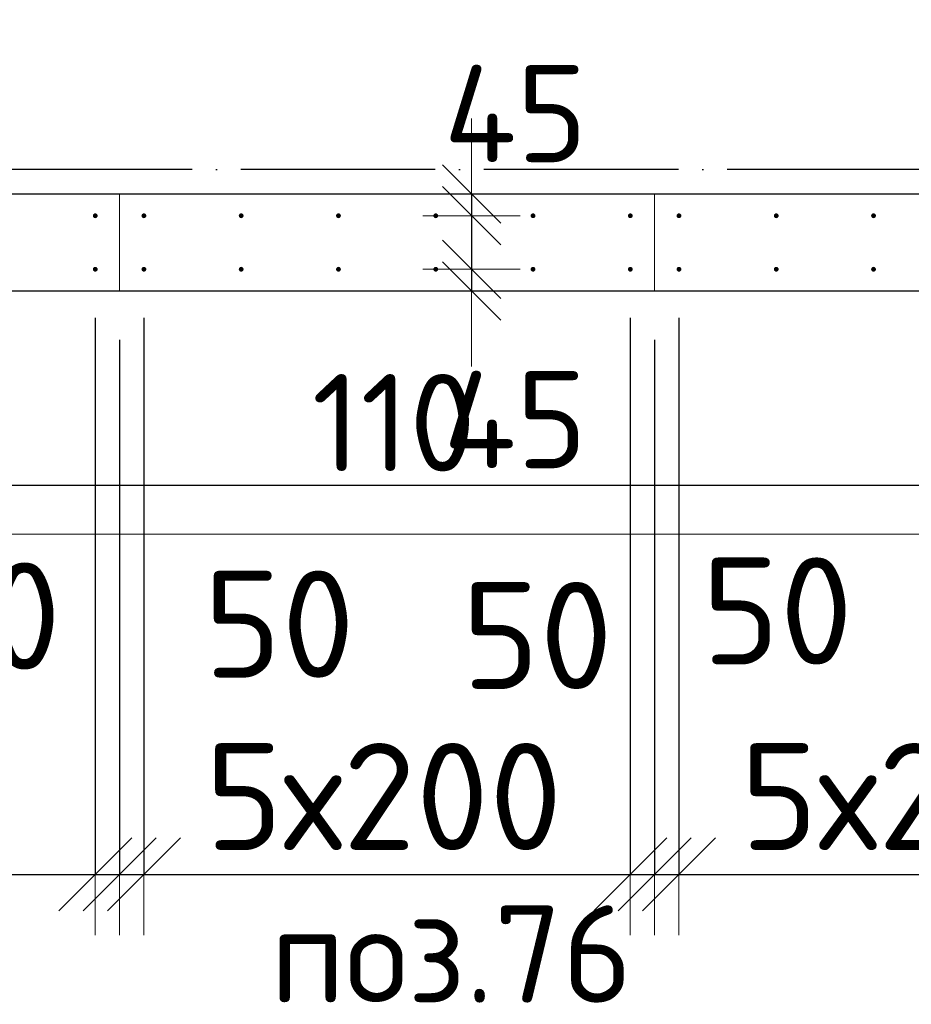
# Model space of a CAD drawing. Header units: millimetres. Extents: x 76517 to 124446, y -73423 to -21861.
# Tile 12 of 117: x 99295 to 101128, y -71717 to -69692. Entities that reach past the tile are written whole.
import ezdxf

# ---------------------------------------------------------------- set-up
doc = ezdxf.new("R2010")
doc.units = ezdxf.units.MM
doc.header["$PDMODE"] = 65
for name, pattern in [('______11', [500, 400, -50, 0, -50]), ('______2', [270, 200, -70]), ('______5', [1100, 800, -100, 100, -100])]:
    doc.linetypes.add(name, pattern=pattern)
for name, color, linetype, lineweight in [('Standard', 7, 'Continuous', 25), ('Арм.стержн. Выпуски', 180, 'Continuous', 35), ('Размерная линия_ общее', 7, 'Continuous', 13), ('Размерная линия_ общее_1', 7, 'Continuous', 13), ('Стена_ общее', 7, 'Continuous', 35), ('Фундамент_ общее', 7, 'Continuous', 35)]:
    doc.layers.add(name, color=color, linetype=linetype, lineweight=lineweight)
doc.layers.add('Осевая линия_ общее', color=7, linetype='______5', lineweight=13, true_color=0xa0a0a0)
doc.styles.add('ISOCPEUR', font='ISOCPEUR')
doc.dimstyles.new('DIMSTYLE_10', dxfattribs={"dimtxt": 200, "dimasz": 200, "dimexe": 0, "dimexo": 0, "dimgap": 100, "dimtad": 2, "dimdec": 0, "dimrnd": 5, "dimzin": 12, "dimdsep": 46, "dimtxsty": 'ISOCPEUR', "dimblk1": 'ALL_ML_STRICH', "dimblk2": 'ALL_ML_STRICH', "dimsah": 1, "dimcen": 0, "dimclrd": 7, "dimclre": 256, "dimclrt": 7, "dimadec": 0, "dimazin": 0, "dimtfac": 1, "dimtdec": 0, "dimtix": 1, "dimtmove": 2, "dimatfit": 3, "dimfxl": 0, "dimtvp": 1.2, "dimtzin": 0, "dimlwd": 0, "dimlwe": -3, "dimarcsym": 0})
doc.dimstyles.new('DIMSTYLE_19', dxfattribs={"dimtxt": 220, "dimasz": 250, "dimexe": 0, "dimexo": 0, "dimgap": 110, "dimtad": 2, "dimdec": 0, "dimrnd": 1, "dimzin": 12, "dimdsep": 46, "dimtxsty": 'ISOCPEUR', "dimblk1": 'ALL_ML_STRICH', "dimblk2": 'ALL_ML_STRICH', "dimsah": 1, "dimcen": 0, "dimclrd": 7, "dimclre": 256, "dimclrt": 7, "dimadec": 0, "dimazin": 0, "dimtfac": 1, "dimtdec": 0, "dimtix": 1, "dimtmove": 2, "dimatfit": 3, "dimfxl": 0, "dimtvp": 1.2, "dimtzin": 0, "dimlwd": 0, "dimlwe": -3, "dimarcsym": 0})
doc.dimstyles.new('DIMSTYLE_23', dxfattribs={"dimtxt": 220, "dimasz": 250, "dimexe": 0, "dimexo": 0, "dimgap": 110, "dimtad": 2, "dimdec": 0, "dimrnd": 1, "dimzin": 12, "dimdsep": 46, "dimtxsty": 'ISOCPEUR', "dimblk1": 'ALL_ML_STRICH', "dimblk2": 'ALL_ML_STRICH', "dimsah": 1, "dimcen": 0, "dimclrd": 7, "dimclre": 256, "dimclrt": 7, "dimadec": 0, "dimazin": 0, "dimtfac": 1, "dimtdec": 0, "dimtix": 1, "dimtmove": 2, "dimatfit": 3, "dimfxl": 0, "dimtzin": 0, "dimlwd": 0, "dimlwe": -3, "dimarcsym": 0})

# ---------------------------------------------------------------- blocks, each defined once
blk = doc.blocks.new('ALL_ML_STRICH')
at = {"color": 0, "linetype": 'ByBlock', "lineweight": -2}
for p, q in [((0, -0.5), (0, 0.5)), ((-0.3, -0.3), (0.3, 0.3)), ((-1, 0), (0.5, 0))]:
    blk.add_line(p, q, dxfattribs=at)
blk = doc.blocks.new('*D199')
at = {"layer": 'DEFPOINTS', "color": 7, "linetype": 'Continuous', "lineweight": 13, "transparency": 33554687}
for p in [(100223.6, -70050), (100252, -70050), (100136.4, -70095)]:
    blk.add_point(p, dxfattribs=at)
at = {"layer": 'Размерная линия_ общее_1', "color": 253, "linetype": 'Continuous', "lineweight": -2, "true_color": 0xa0a0a0, "transparency": 33554687}
for p, q in [((100223.6, -70050), (100223.6, -70050)), ((100223.6, -70095), (100223.6, -70095))]:
    blk.add_line(p, q, dxfattribs=at)
at = {"layer": 'Размерная линия_ общее_1', "color": 7, "linetype": 'Continuous', "lineweight": -2, "transparency": 33554687}
blk.add_line((100223.6, -70050), (100223.6, -70095), dxfattribs=at)
at = {"layer": 'Размерная линия_ общее_1', "color": 7, "linetype": 'Continuous', "lineweight": 13, "transparency": 33554687, "xscale": 200, "yscale": 200, "zscale": 200}
for p, rotation in [((100223.6, -70095), 270), ((100223.6, -70050), 90)]:
    blk.add_blockref('ALL_ML_STRICH', p, dxfattribs=dict(at, rotation=rotation))
at = {"layer": 'Размерная линия_ общее_1', "color": 7, "linetype": 'Continuous', "lineweight": 13, "transparency": 33554687, "insert": (100313.9, -69884.9), "char_height": 200, "width": 400, "attachment_point": 5, "style": 'ISOCPEUR'}
blk.add_mtext('\\A1;{45}', dxfattribs=at)
blk = doc.blocks.new('*D200')
at = {"layer": 'DEFPOINTS', "color": 7, "linetype": 'Continuous', "lineweight": 13, "transparency": 33554687}
for p in [(100136.4, -70095), (100223.6, -70095), (100136.4, -70205)]:
    blk.add_point(p, dxfattribs=at)
at = {"layer": 'Размерная линия_ общее_1', "color": 253, "linetype": 'Continuous', "lineweight": -2, "true_color": 0xa0a0a0, "transparency": 33554687}
for p, q in [((100223.6, -70095), (100223.6, -70095)), ((100223.6, -70205), (100223.6, -70205))]:
    blk.add_line(p, q, dxfattribs=at)
at = {"layer": 'Размерная линия_ общее_1', "color": 7, "linetype": 'Continuous', "lineweight": -2, "transparency": 33554687}
blk.add_line((100223.6, -70095), (100223.6, -70205), dxfattribs=at)
at = {"layer": 'Размерная линия_ общее_1', "color": 7, "linetype": 'Continuous', "lineweight": 13, "transparency": 33554687, "xscale": 200, "yscale": 200, "zscale": 200}
for p, rotation in [((100223.6, -70095), 90), ((100223.6, -70205), 270)]:
    blk.add_blockref('ALL_ML_STRICH', p, dxfattribs=dict(at, rotation=rotation))
at = {"layer": 'Размерная линия_ общее_1', "color": 7, "linetype": 'Continuous', "lineweight": 13, "transparency": 33554687, "insert": (100063.9, -70520.5), "char_height": 200, "width": 600, "attachment_point": 5, "style": 'ISOCPEUR'}
blk.add_mtext('\\A1;{110}', dxfattribs=at)
blk = doc.blocks.new('*D201')
at = {"layer": 'DEFPOINTS', "color": 7, "linetype": 'Continuous', "lineweight": 13, "transparency": 33554687}
for p in [(100136.4, -70205), (100223.6, -70205), (100262, -70250)]:
    blk.add_point(p, dxfattribs=at)
at = {"layer": 'Размерная линия_ общее_1', "color": 253, "linetype": 'Continuous', "lineweight": -2, "true_color": 0xa0a0a0, "transparency": 33554687}
for p, q in [((100223.6, -70205), (100223.6, -70205)), ((100223.6, -70250), (100223.6, -70250))]:
    blk.add_line(p, q, dxfattribs=at)
at = {"layer": 'Размерная линия_ общее_1', "color": 7, "linetype": 'Continuous', "lineweight": -2, "transparency": 33554687}
blk.add_line((100223.6, -70205), (100223.6, -70250), dxfattribs=at)
at = {"layer": 'Размерная линия_ общее_1', "color": 7, "linetype": 'Continuous', "lineweight": 13, "transparency": 33554687, "xscale": 200, "yscale": 200, "zscale": 200}
for p, rotation in [((100223.6, -70250), 270), ((100223.6, -70205), 90)]:
    blk.add_blockref('ALL_ML_STRICH', p, dxfattribs=dict(at, rotation=rotation))
at = {"layer": 'Размерная линия_ общее_1', "color": 7, "linetype": 'Continuous', "lineweight": 13, "transparency": 33554687, "insert": (100313.2, -70514.2), "char_height": 200, "width": 400, "attachment_point": 5, "style": 'ISOCPEUR'}
blk.add_mtext('\\A1;{45}', dxfattribs=at)
blk = doc.blocks.new('*D322')
at = {"layer": 'DEFPOINTS', "color": 7, "linetype": 'Continuous', "lineweight": 13, "transparency": 33554687}
for p in [(98650, -70205), (99450, -70205), (98650, -71449.3)]:
    blk.add_point(p, dxfattribs=at)
at = {"layer": 'Размерная линия_ общее', "color": 253, "linetype": 'Continuous', "lineweight": -2, "true_color": 0xa0a0a0, "transparency": 33554687}
for p, q in [((98650, -70305), (98650, -71449.3)), ((99450, -70305), (99450, -71449.3))]:
    blk.add_line(p, q, dxfattribs=at)
at = {"layer": 'Размерная линия_ общее', "color": 7, "linetype": 'Continuous', "lineweight": -2, "transparency": 33554687}
blk.add_line((98650, -71449.3), (99450, -71449.3), dxfattribs=at)
at = {"layer": 'Размерная линия_ общее', "color": 7, "linetype": 'Continuous', "lineweight": 13, "transparency": 33554687, "xscale": 250, "yscale": 250, "zscale": 250, "rotation": 180}
blk.add_blockref('ALL_ML_STRICH', (98650, -71449.3), dxfattribs=at)
at = {"layer": 'Размерная линия_ общее', "color": 7, "linetype": 'Continuous', "lineweight": 13, "transparency": 33554687, "xscale": 250, "yscale": 250, "zscale": 250}
blk.add_blockref('ALL_ML_STRICH', (99450, -71449.3), dxfattribs=at)
at = {"layer": 'Размерная линия_ общее', "color": 7, "linetype": 'Continuous', "lineweight": 13, "transparency": 33554687, "insert": (99061, -71289.3), "char_height": 220, "width": 660, "attachment_point": 5, "style": 'ISOCPEUR'}
blk.add_mtext('\\A1;{800}', dxfattribs=at)
blk = doc.blocks.new('*D323')
at = {"layer": 'DEFPOINTS', "color": 7, "linetype": 'Continuous', "lineweight": 13, "transparency": 33554687}
for p in [(99450, -70205), (99500, -70250), (99450, -71449.3)]:
    blk.add_point(p, dxfattribs=at)
at = {"layer": 'Размерная линия_ общее', "color": 253, "linetype": 'Continuous', "lineweight": -2, "true_color": 0xa0a0a0, "transparency": 33554687}
for p, q in [((99450, -70305), (99450, -71449.3)), ((99500, -70350), (99500, -71449.3))]:
    blk.add_line(p, q, dxfattribs=at)
at = {"layer": 'Размерная линия_ общее', "color": 7, "linetype": 'Continuous', "lineweight": -2, "transparency": 33554687}
blk.add_line((99450, -71449.3), (99500, -71449.3), dxfattribs=at)
at = {"layer": 'Размерная линия_ общее', "color": 7, "linetype": 'Continuous', "lineweight": 13, "transparency": 33554687, "xscale": 250, "yscale": 250, "zscale": 250}
blk.add_blockref('ALL_ML_STRICH', (99500, -71449.3), dxfattribs=at)
at = {"layer": 'Размерная линия_ общее', "color": 7, "linetype": 'Continuous', "lineweight": 13, "transparency": 33554687, "xscale": 250, "yscale": 250, "zscale": 250, "rotation": 180}
blk.add_blockref('ALL_ML_STRICH', (99450, -71449.3), dxfattribs=at)
at = {"layer": 'Размерная линия_ общее', "color": 7, "linetype": 'Continuous', "lineweight": 13, "transparency": 33554687, "insert": (99224.4, -70918), "char_height": 220, "width": 440, "attachment_point": 5, "style": 'ISOCPEUR'}
blk.add_mtext('\\A1;{50}', dxfattribs=at)
blk = doc.blocks.new('*D324')
at = {"layer": 'DEFPOINTS', "color": 7, "linetype": 'Continuous', "lineweight": 13, "transparency": 33554687}
for p in [(99550, -70205), (99500, -70250), (99500, -71449.3)]:
    blk.add_point(p, dxfattribs=at)
at = {"layer": 'Размерная линия_ общее', "color": 253, "linetype": 'Continuous', "lineweight": -2, "true_color": 0xa0a0a0, "transparency": 33554687}
for p, q in [((99550, -70305), (99550, -71449.3)), ((99500, -70350), (99500, -71449.3))]:
    blk.add_line(p, q, dxfattribs=at)
at = {"layer": 'Размерная линия_ общее', "color": 7, "linetype": 'Continuous', "lineweight": -2, "transparency": 33554687}
blk.add_line((99500, -71449.3), (99550, -71449.3), dxfattribs=at)
at = {"layer": 'Размерная линия_ общее', "color": 7, "linetype": 'Continuous', "lineweight": 13, "transparency": 33554687, "xscale": 250, "yscale": 250, "zscale": 250}
blk.add_blockref('ALL_ML_STRICH', (99550, -71449.3), dxfattribs=at)
at = {"layer": 'Размерная линия_ общее', "color": 7, "linetype": 'Continuous', "lineweight": 13, "transparency": 33554687, "xscale": 250, "yscale": 250, "zscale": 250, "rotation": 180}
blk.add_blockref('ALL_ML_STRICH', (99500, -71449.3), dxfattribs=at)
at = {"layer": 'Размерная линия_ общее', "color": 7, "linetype": 'Continuous', "lineweight": 13, "transparency": 33554687, "insert": (99828.4, -70934.7), "char_height": 220, "width": 440, "attachment_point": 5, "style": 'ISOCPEUR'}
blk.add_mtext('\\A1;{50}', dxfattribs=at)
blk = doc.blocks.new('*D325')
at = {"layer": 'DEFPOINTS', "color": 7, "linetype": 'Continuous', "lineweight": 13, "transparency": 33554687}
for p in [(99550, -70205), (100550, -70205), (99550, -71449.3)]:
    blk.add_point(p, dxfattribs=at)
at = {"layer": 'Размерная линия_ общее', "color": 253, "linetype": 'Continuous', "lineweight": -2, "true_color": 0xa0a0a0, "transparency": 33554687}
for p, q in [((99550, -70305), (99550, -71449.3)), ((100550, -70305), (100550, -71449.3))]:
    blk.add_line(p, q, dxfattribs=at)
at = {"layer": 'Размерная линия_ общее', "color": 7, "linetype": 'Continuous', "lineweight": -2, "transparency": 33554687}
blk.add_line((99550, -71449.3), (100550, -71449.3), dxfattribs=at)
at = {"layer": 'Размерная линия_ общее', "color": 7, "linetype": 'Continuous', "lineweight": 13, "transparency": 33554687, "xscale": 250, "yscale": 250, "zscale": 250, "rotation": 180}
blk.add_blockref('ALL_ML_STRICH', (99550, -71449.3), dxfattribs=at)
at = {"layer": 'Размерная линия_ общее', "color": 7, "linetype": 'Continuous', "lineweight": 13, "transparency": 33554687, "xscale": 250, "yscale": 250, "zscale": 250}
blk.add_blockref('ALL_ML_STRICH', (100550, -71449.3), dxfattribs=at)
at = {"layer": 'Размерная линия_ общее', "color": 7, "linetype": 'Continuous', "lineweight": 13, "transparency": 33554687, "insert": (99676, -71179.3), "char_height": 220, "width": 11, "attachment_point": 1, "line_spacing_factor": 0.60241, "style": 'ISOCPEUR'}
blk.add_mtext('5х200', dxfattribs=at)
blk = doc.blocks.new('*D326')
at = {"layer": 'DEFPOINTS', "color": 7, "linetype": 'Continuous', "lineweight": 13, "transparency": 33554687}
for p in [(100550, -70205), (100600, -70250), (100550, -71449.3)]:
    blk.add_point(p, dxfattribs=at)
at = {"layer": 'Размерная линия_ общее', "color": 253, "linetype": 'Continuous', "lineweight": -2, "true_color": 0xa0a0a0, "transparency": 33554687}
for p, q in [((100550, -70305), (100550, -71449.3)), ((100600, -70350), (100600, -71449.3))]:
    blk.add_line(p, q, dxfattribs=at)
at = {"layer": 'Размерная линия_ общее', "color": 7, "linetype": 'Continuous', "lineweight": -2, "transparency": 33554687}
blk.add_line((100550, -71449.3), (100600, -71449.3), dxfattribs=at)
at = {"layer": 'Размерная линия_ общее', "color": 7, "linetype": 'Continuous', "lineweight": 13, "transparency": 33554687, "xscale": 250, "yscale": 250, "zscale": 250}
blk.add_blockref('ALL_ML_STRICH', (100600, -71449.3), dxfattribs=at)
at = {"layer": 'Размерная линия_ общее', "color": 7, "linetype": 'Continuous', "lineweight": 13, "transparency": 33554687, "xscale": 250, "yscale": 250, "zscale": 250, "rotation": 180}
blk.add_blockref('ALL_ML_STRICH', (100550, -71449.3), dxfattribs=at)
at = {"layer": 'Размерная линия_ общее', "color": 7, "linetype": 'Continuous', "lineweight": 13, "transparency": 33554687, "insert": (100358.8, -70958.1), "char_height": 220, "width": 440, "attachment_point": 5, "style": 'ISOCPEUR'}
blk.add_mtext('\\A1;{50}', dxfattribs=at)
blk = doc.blocks.new('*D327')
at = {"layer": 'DEFPOINTS', "color": 7, "linetype": 'Continuous', "lineweight": 13, "transparency": 33554687}
for p in [(100650, -70205), (100600, -70250), (100600, -71449.3)]:
    blk.add_point(p, dxfattribs=at)
at = {"layer": 'Размерная линия_ общее', "color": 253, "linetype": 'Continuous', "lineweight": -2, "true_color": 0xa0a0a0, "transparency": 33554687}
for p, q in [((100650, -70305), (100650, -71449.3)), ((100600, -70350), (100600, -71449.3))]:
    blk.add_line(p, q, dxfattribs=at)
at = {"layer": 'Размерная линия_ общее', "color": 7, "linetype": 'Continuous', "lineweight": -2, "transparency": 33554687}
blk.add_line((100600, -71449.3), (100650, -71449.3), dxfattribs=at)
at = {"layer": 'Размерная линия_ общее', "color": 7, "linetype": 'Continuous', "lineweight": 13, "transparency": 33554687, "xscale": 250, "yscale": 250, "zscale": 250}
blk.add_blockref('ALL_ML_STRICH', (100650, -71449.3), dxfattribs=at)
at = {"layer": 'Размерная линия_ общее', "color": 7, "linetype": 'Continuous', "lineweight": 13, "transparency": 33554687, "xscale": 250, "yscale": 250, "zscale": 250, "rotation": 180}
blk.add_blockref('ALL_ML_STRICH', (100600, -71449.3), dxfattribs=at)
at = {"layer": 'Размерная линия_ общее', "color": 7, "linetype": 'Continuous', "lineweight": 13, "transparency": 33554687, "insert": (100852.5, -70907.6), "char_height": 220, "width": 440, "attachment_point": 5, "style": 'ISOCPEUR'}
blk.add_mtext('\\A1;{50}', dxfattribs=at)
blk = doc.blocks.new('*D328')
at = {"layer": 'DEFPOINTS', "color": 7, "linetype": 'Continuous', "lineweight": 13, "transparency": 33554687}
for p in [(100650, -70205), (101650, -70205), (100650, -71449.3)]:
    blk.add_point(p, dxfattribs=at)
at = {"layer": 'Размерная линия_ общее', "color": 253, "linetype": 'Continuous', "lineweight": -2, "true_color": 0xa0a0a0, "transparency": 33554687}
for p, q in [((100650, -70305), (100650, -71449.3)), ((101650, -70305), (101650, -71449.3))]:
    blk.add_line(p, q, dxfattribs=at)
at = {"layer": 'Размерная линия_ общее', "color": 7, "linetype": 'Continuous', "lineweight": -2, "transparency": 33554687}
blk.add_line((100650, -71449.3), (101650, -71449.3), dxfattribs=at)
at = {"layer": 'Размерная линия_ общее', "color": 7, "linetype": 'Continuous', "lineweight": 13, "transparency": 33554687, "xscale": 250, "yscale": 250, "zscale": 250, "rotation": 180}
blk.add_blockref('ALL_ML_STRICH', (100650, -71449.3), dxfattribs=at)
at = {"layer": 'Размерная линия_ общее', "color": 7, "linetype": 'Continuous', "lineweight": 13, "transparency": 33554687, "xscale": 250, "yscale": 250, "zscale": 250}
blk.add_blockref('ALL_ML_STRICH', (101650, -71449.3), dxfattribs=at)
at = {"layer": 'Размерная линия_ общее', "color": 7, "linetype": 'Continuous', "lineweight": 13, "transparency": 33554687, "insert": (100776, -71179.3), "char_height": 220, "width": 11, "attachment_point": 1, "line_spacing_factor": 0.60241, "style": 'ISOCPEUR'}
blk.add_mtext('5х200', dxfattribs=at)

msp = doc.modelspace()

# ---------------------------------------------------------------- hatches: boundary and pattern name
at = {"layer": 'Арм.стержн. Выпуски', "linetype": 'Continuous', "lineweight": 35, "transparency": 33554687}
for points in [[(99455, -70095), (99454.6, -70093.1), (99453.5, -70091.5), (99451.9, -70090.4), (99450, -70090), (99448.1, -70090.4), (99446.5, -70091.5), (99445.4, -70093.1), (99445, -70095), (99445.4, -70096.9), (99446.5, -70098.5), (99448.1, -70099.6), (99450, -70100), (99451.9, -70099.6), (99453.5, -70098.5), (99454.6, -70096.9)], [(99555, -70095), (99554.6, -70093.1), (99553.5, -70091.5), (99551.9, -70090.4), (99550, -70090), (99548.1, -70090.4), (99546.5, -70091.5), (99545.4, -70093.1), (99545, -70095), (99545.4, -70096.9), (99546.5, -70098.5), (99548.1, -70099.6), (99550, -70100), (99551.9, -70099.6), (99553.5, -70098.5), (99554.6, -70096.9)], [(99755, -70095), (99754.6, -70093.1), (99753.5, -70091.5), (99751.9, -70090.4), (99750, -70090), (99748.1, -70090.4), (99746.5, -70091.5), (99745.4, -70093.1), (99745, -70095), (99745.4, -70096.9), (99746.5, -70098.5), (99748.1, -70099.6), (99750, -70100), (99751.9, -70099.6), (99753.5, -70098.5), (99754.6, -70096.9)], [(99955, -70095), (99954.6, -70093.1), (99953.5, -70091.5), (99951.9, -70090.4), (99950, -70090), (99948.1, -70090.4), (99946.5, -70091.5), (99945.4, -70093.1), (99945, -70095), (99945.4, -70096.9), (99946.5, -70098.5), (99948.1, -70099.6), (99950, -70100), (99951.9, -70099.6), (99953.5, -70098.5), (99954.6, -70096.9)], [(100155, -70095), (100154.6, -70093.1), (100153.5, -70091.5), (100151.9, -70090.4), (100150, -70090), (100148.1, -70090.4), (100146.5, -70091.5), (100145.4, -70093.1), (100145, -70095), (100145.4, -70096.9), (100146.5, -70098.5), (100148.1, -70099.6), (100150, -70100), (100151.9, -70099.6), (100153.5, -70098.5), (100154.6, -70096.9)], [(100355, -70095), (100354.6, -70093.1), (100353.5, -70091.5), (100351.9, -70090.4), (100350, -70090), (100348.1, -70090.4), (100346.5, -70091.5), (100345.4, -70093.1), (100345, -70095), (100345.4, -70096.9), (100346.5, -70098.5), (100348.1, -70099.6), (100350, -70100), (100351.9, -70099.6), (100353.5, -70098.5), (100354.6, -70096.9)], [(100555, -70095), (100554.6, -70093.1), (100553.5, -70091.5), (100551.9, -70090.4), (100550, -70090), (100548.1, -70090.4), (100546.5, -70091.5), (100545.4, -70093.1), (100545, -70095), (100545.4, -70096.9), (100546.5, -70098.5), (100548.1, -70099.6), (100550, -70100), (100551.9, -70099.6), (100553.5, -70098.5), (100554.6, -70096.9)], [(100655, -70095), (100654.6, -70093.1), (100653.5, -70091.5), (100651.9, -70090.4), (100650, -70090), (100648.1, -70090.4), (100646.5, -70091.5), (100645.4, -70093.1), (100645, -70095), (100645.4, -70096.9), (100646.5, -70098.5), (100648.1, -70099.6), (100650, -70100), (100651.9, -70099.6), (100653.5, -70098.5), (100654.6, -70096.9)], [(100855, -70095), (100854.6, -70093.1), (100853.5, -70091.5), (100851.9, -70090.4), (100850, -70090), (100848.1, -70090.4), (100846.5, -70091.5), (100845.4, -70093.1), (100845, -70095), (100845.4, -70096.9), (100846.5, -70098.5), (100848.1, -70099.6), (100850, -70100), (100851.9, -70099.6), (100853.5, -70098.5), (100854.6, -70096.9)], [(101055, -70095), (101054.6, -70093.1), (101053.5, -70091.5), (101051.9, -70090.4), (101050, -70090), (101048.1, -70090.4), (101046.5, -70091.5), (101045.4, -70093.1), (101045, -70095), (101045.4, -70096.9), (101046.5, -70098.5), (101048.1, -70099.6), (101050, -70100), (101051.9, -70099.6), (101053.5, -70098.5), (101054.6, -70096.9)], [(99455, -70205), (99454.6, -70203.1), (99453.5, -70201.5), (99451.9, -70200.4), (99450, -70200), (99448.1, -70200.4), (99446.5, -70201.5), (99445.4, -70203.1), (99445, -70205), (99445.4, -70206.9), (99446.5, -70208.5), (99448.1, -70209.6), (99450, -70210), (99451.9, -70209.6), (99453.5, -70208.5), (99454.6, -70206.9)], [(99555, -70205), (99554.6, -70203.1), (99553.5, -70201.5), (99551.9, -70200.4), (99550, -70200), (99548.1, -70200.4), (99546.5, -70201.5), (99545.4, -70203.1), (99545, -70205), (99545.4, -70206.9), (99546.5, -70208.5), (99548.1, -70209.6), (99550, -70210), (99551.9, -70209.6), (99553.5, -70208.5), (99554.6, -70206.9)], [(99755, -70205), (99754.6, -70203.1), (99753.5, -70201.5), (99751.9, -70200.4), (99750, -70200), (99748.1, -70200.4), (99746.5, -70201.5), (99745.4, -70203.1), (99745, -70205), (99745.4, -70206.9), (99746.5, -70208.5), (99748.1, -70209.6), (99750, -70210), (99751.9, -70209.6), (99753.5, -70208.5), (99754.6, -70206.9)], [(99955, -70205), (99954.6, -70203.1), (99953.5, -70201.5), (99951.9, -70200.4), (99950, -70200), (99948.1, -70200.4), (99946.5, -70201.5), (99945.4, -70203.1), (99945, -70205), (99945.4, -70206.9), (99946.5, -70208.5), (99948.1, -70209.6), (99950, -70210), (99951.9, -70209.6), (99953.5, -70208.5), (99954.6, -70206.9)], [(100155, -70205), (100154.6, -70203.1), (100153.5, -70201.5), (100151.9, -70200.4), (100150, -70200), (100148.1, -70200.4), (100146.5, -70201.5), (100145.4, -70203.1), (100145, -70205), (100145.4, -70206.9), (100146.5, -70208.5), (100148.1, -70209.6), (100150, -70210), (100151.9, -70209.6), (100153.5, -70208.5), (100154.6, -70206.9)], [(100355, -70205), (100354.6, -70203.1), (100353.5, -70201.5), (100351.9, -70200.4), (100350, -70200), (100348.1, -70200.4), (100346.5, -70201.5), (100345.4, -70203.1), (100345, -70205), (100345.4, -70206.9), (100346.5, -70208.5), (100348.1, -70209.6), (100350, -70210), (100351.9, -70209.6), (100353.5, -70208.5), (100354.6, -70206.9)], [(100555, -70205), (100554.6, -70203.1), (100553.5, -70201.5), (100551.9, -70200.4), (100550, -70200), (100548.1, -70200.4), (100546.5, -70201.5), (100545.4, -70203.1), (100545, -70205), (100545.4, -70206.9), (100546.5, -70208.5), (100548.1, -70209.6), (100550, -70210), (100551.9, -70209.6), (100553.5, -70208.5), (100554.6, -70206.9)], [(100655, -70205), (100654.6, -70203.1), (100653.5, -70201.5), (100651.9, -70200.4), (100650, -70200), (100648.1, -70200.4), (100646.5, -70201.5), (100645.4, -70203.1), (100645, -70205), (100645.4, -70206.9), (100646.5, -70208.5), (100648.1, -70209.6), (100650, -70210), (100651.9, -70209.6), (100653.5, -70208.5), (100654.6, -70206.9)], [(100855, -70205), (100854.6, -70203.1), (100853.5, -70201.5), (100851.9, -70200.4), (100850, -70200), (100848.1, -70200.4), (100846.5, -70201.5), (100845.4, -70203.1), (100845, -70205), (100845.4, -70206.9), (100846.5, -70208.5), (100848.1, -70209.6), (100850, -70210), (100851.9, -70209.6), (100853.5, -70208.5), (100854.6, -70206.9)], [(101055, -70205), (101054.6, -70203.1), (101053.5, -70201.5), (101051.9, -70200.4), (101050, -70200), (101048.1, -70200.4), (101046.5, -70201.5), (101045.4, -70203.1), (101045, -70205), (101045.4, -70206.9), (101046.5, -70208.5), (101048.1, -70209.6), (101050, -70210), (101051.9, -70209.6), (101053.5, -70208.5), (101054.6, -70206.9)]]:
    msp.add_hatch(color=4, dxfattribs=at).paths.add_polyline_path(points)

# ---------------------------------------------------------------- linework, layer by layer
at = {"layer": 'Standard', "color": 7, "linetype": 'Continuous', "lineweight": 13, "transparency": 33554687}
msp.add_lwpolyline([(79182.6, -70750), (105457, -70750), (105457, -23310), (79182.6, -23310), (79182.6, -70750)], dxfattribs=at)
at = {"layer": 'Осевая линия_ общее', "color": 253, "linetype": '______11', "lineweight": -3, "true_color": 0xa0a0a0, "transparency": 33554687}
msp.add_line((105150, -70000), (77142.2, -70000), dxfattribs=at)
at = {"layer": 'Стена_ общее', "color": 7, "linetype": 'Continuous', "lineweight": 25, "transparency": 33554687}
for p, q in [((98550, -70050), (101650, -70050)), ((98550, -70050), (101650, -70050)), ((101650, -70250), (98350, -70250)), ((101650, -70250), (98350, -70250))]:
    msp.add_line(p, q, dxfattribs=at)
at = {"layer": 'Стена_ общее', "color": 253, "linetype": '______2', "lineweight": 18, "true_color": 0xababab, "transparency": 33554687}
for p, q in [((99500, -70050), (99500, -70250)), ((99500, -70050), (99500, -70250)), ((100600, -70250), (100600, -70050)), ((100600, -70250), (100600, -70050))]:
    msp.add_line(p, q, dxfattribs=at)
at = {"layer": 'Фундамент_ общее', "color": 7, "lineweight": 25, "transparency": 33554687}
msp.add_line((102250, -70650), (97950, -70650), dxfattribs=at)
at = {"layer": 'Фундамент_ общее', "color": 7, "linetype": 'Continuous', "lineweight": 25, "transparency": 33554687}
msp.add_line((102250, -70650), (97950, -70650), dxfattribs=at)

# ---------------------------------------------------------------- texts
at = {"layer": 'Standard', "color": 7, "linetype": 'Continuous', "lineweight": 13, "transparency": 33554687, "insert": (100181.9, -71513), "char_height": 200, "width": 844.937, "attachment_point": 2, "style": 'ISOCPEUR'}
msp.add_mtext('\\A1;{\\fISOCPEUR|i0|b0;\\H200.000000;\\W1.000000;\\C7;поз.76}\\P', dxfattribs=at)

# ---------------------------------------------------------------- dimensions: what is measured, and where the dimension line sits
at = {"layer": 'Размерная линия_ общее', "color": 7, "linetype": 'Continuous', "lineweight": 13, "transparency": 33554687}
for base, p1, p2, dimstyle, picture, middle in [((99450, -71449.3), (98650, -70305), (99450, -70305), 'DIMSTYLE_23', '*D322', (99061, -71289.3)), ((99500, -71449.3), (99450, -70305), (99500, -70350), 'DIMSTYLE_19', '*D323', (99224.4, -70918)), ((99550, -71449.3), (99500, -70350), (99550, -70305), 'DIMSTYLE_19', '*D324', (99828.4, -70934.7)), ((100600, -71449.3), (100550, -70305), (100600, -70350), 'DIMSTYLE_19', '*D326', (100358.8, -70958.1)), ((100650, -71449.3), (100600, -70350), (100650, -70305), 'DIMSTYLE_19', '*D327', (100852.5, -70907.6))]:
    dim = msp.add_linear_dim(base=base, p1=p1, p2=p2, dimstyle=dimstyle, override={"dimpost": '<>', "dimclrd": 7, "dimclre": 253, "dimclrt": 7, "dimlwd": 0, "dimlwe": 65533}, dxfattribs=at)
    dim.commit()
    dim.dimension.update_dxf_attribs({"geometry": picture, "text_midpoint": middle, "dimtype": 160})
for base, p1, p2, picture, middle in [((100550, -71449.3), (99550, -70305), (100550, -70305), '*D325', (100050, -71339.3)), ((101650, -71449.3), (100650, -70305), (101650, -70305), '*D328', (101150, -71339.3))]:
    dim = msp.add_linear_dim(base=base, p1=p1, p2=p2, text='5х200', dimstyle='DIMSTYLE_23', override={"dimpost": '<>', "dimclrd": 7, "dimclre": 253, "dimclrt": 7, "dimlwd": 0, "dimlwe": 65533}, dxfattribs=at)
    dim.commit()
    dim.dimension.update_dxf_attribs({"geometry": picture, "text_midpoint": middle, "dimtype": 160})
at = {"layer": 'Размерная линия_ общее_1', "color": 7, "linetype": 'Continuous', "lineweight": 13, "transparency": 33554687}
for base, p1, p2, picture, middle in [((100223.6, -70095), (100223.6, -70050), (100223.6, -70095), '*D199', (100313.9, -69884.9)), ((100223.6, -70205), (100223.6, -70095), (100223.6, -70205), '*D200', (100063.9, -70520.5)), ((100223.6, -70250), (100223.6, -70205), (100223.6, -70250), '*D201', (100313.2, -70514.2))]:
    dim = msp.add_linear_dim(base=base, p1=p1, p2=p2, angle=270, dimstyle='DIMSTYLE_10', override={"dimpost": '<>', "dimclrd": 7, "dimclre": 253, "dimclrt": 7, "dimlwd": 0, "dimlwe": 65533}, dxfattribs=at)
    dim.commit()
    dim.dimension.update_dxf_attribs({"geometry": picture, "text_midpoint": middle, "dimtype": 160})

doc.saveas('drawing.dxf')
